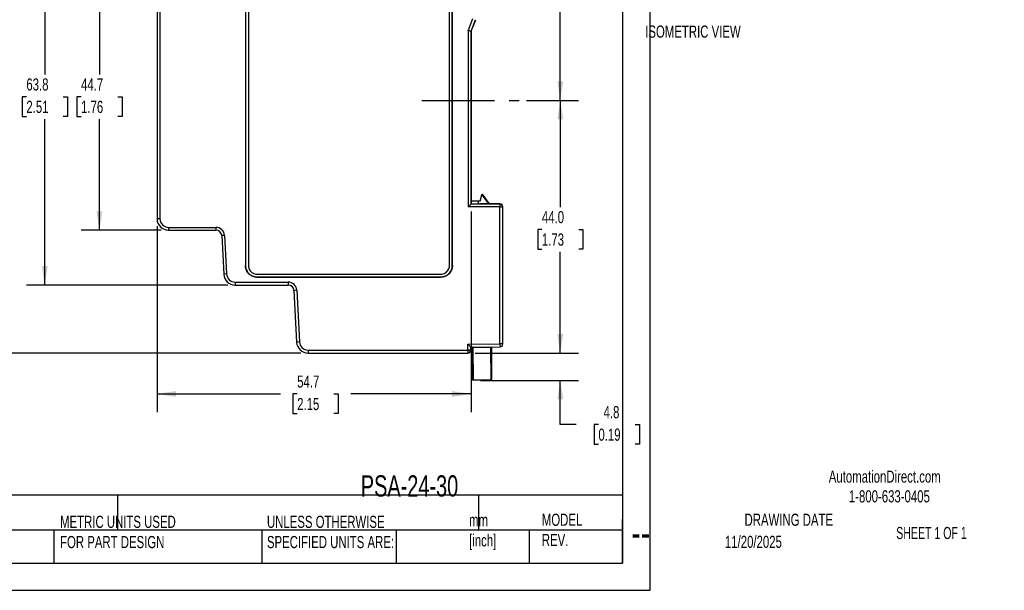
# Model space of a CAD drawing. Header units: millimetres. Extents: x 0 to 271, y 0 to 200.
# Tile 4 of 8: x 100 to 271, y 0 to 99. Entities that reach past the tile are written whole.
import ezdxf

# ---------------------------------------------------------------- set-up
doc = ezdxf.new("R2010")
doc.units = ezdxf.units.MM
doc.linetypes.add('CENTERX2', pattern=[20.32, 12.7, -2.54, 2.54, -2.54])
doc.layers.add('CENTER', color=40, linetype='CENTERX2')
doc.layers.add('DIMENSIONS', color=140, linetype='Continuous', lineweight=25)
doc.layers.add('TEXT', color=140, linetype='Continuous', lineweight=25)
doc.styles.add('SLDTEXTSTYLE0', font='TXT', dxfattribs={"width": 0.7})
doc.styles.add('SLDTEXTSTYLE1', font='TXT', dxfattribs={"width": 0.65})
doc.dimstyles.new('SLDDIMSTYLE0', dxfattribs={"dimtxt": 2.158008, "dimasz": 3.302, "dimexe": 0, "dimexo": 0.0625, "dimgap": 0.539502, "dimtad": 0, "dimtih": 1, "dimtoh": 1, "dimdec": 1, "dimrnd": 1e-09, "dimzin": 4, "dimdsep": 46, "dimtxsty": 'SLDTEXTSTYLE0', "dimsah": 1, "dimcen": 0.09, "dimadec": 0, "dimazin": 1, "dimtfac": 1, "dimtdec": 1, "dimtofl": 0, "dimtmove": 0, "dimatfit": 3, "dimfxl": 0, "dimfrac": 2, "dimtolj": 1, "dimtzin": 12, "dimarcsym": 0})
doc.dimstyles.new('SLDDIMSTYLE1', dxfattribs={"dimtxt": 2.158008, "dimasz": 3.302, "dimexe": 0, "dimexo": 0.0625, "dimgap": 0.539502, "dimtad": 0, "dimtih": 1, "dimtoh": 1, "dimdec": 1, "dimrnd": 1e-09, "dimzin": 12, "dimdsep": 46, "dimtxsty": 'SLDTEXTSTYLE0', "dimsah": 1, "dimcen": 0.09, "dimadec": 0, "dimazin": 3, "dimtfac": 1, "dimtdec": 1, "dimtofl": 0, "dimtmove": 0, "dimatfit": 3, "dimfxl": 0, "dimfrac": 2, "dimtolj": 1, "dimtzin": 12, "dimarcsym": 0})
doc.dimstyles.new('SLDDIMSTYLE3', dxfattribs={"dimtxt": 2.158008, "dimasz": 3.302, "dimexe": 0, "dimexo": 0.0625, "dimgap": 0.539502, "dimtad": 0, "dimtih": 1, "dimtoh": 1, "dimdec": 1, "dimrnd": 1e-09, "dimzin": 12, "dimdsep": 46, "dimtxsty": 'SLDTEXTSTYLE0', "dimsah": 1, "dimcen": 0.09, "dimadec": 0, "dimazin": 3, "dimtfac": 1, "dimtdec": 1, "dimtmove": 0, "dimatfit": 0, "dimfxl": 0, "dimfrac": 2, "dimtolj": 1, "dimtzin": 12, "dimarcsym": 0})

# ---------------------------------------------------------------- blocks, each defined once
blk = doc.blocks.new('_D_3')
at = {"layer": 'DIMENSIONS'}
for p, q in [((182.71, 128.86), (197.12, 128.86)), ((193.94, 128.86), (193.94, 113)), ((190.74, 109.08), (190.01, 109.08)), ((190.01, 109.08), (190.01, 105.65)), ((197.15, 109.08), (197.88, 109.08)), ((197.88, 109.08), (197.88, 105.65)), ((190.01, 105.65), (190.74, 105.65)), ((193.94, 85.38), (193.94, 105.17)), ((197.88, 105.65), (197.15, 105.65)), ((188.04, 85.38), (197.12, 85.38))]:
    blk.add_line(p, q, dxfattribs=at)
for points in [[(193.94, 128.86), (193.44, 125.56), (194.45, 125.56)], [(193.94, 85.38), (194.45, 88.68), (193.44, 88.68)]]:
    blk.add_solid(points, dxfattribs=at)
at = {"layer": 'DIMENSIONS', "char_height": 2.117, "attachment_point": 1, "style": 'SLDTEXTSTYLE0'}
for s, insert in [('43.5', (190.74, 112.29)), ('1.71', (190.74, 108.38))]:
    blk.add_mtext(s, dxfattribs=dict(at, insert=insert))
blk = doc.blocks.new('_D_4')
at = {"layer": 'DIMENSIONS'}
for p, q in [((188.04, 85.38), (197.12, 85.38)), ((193.94, 85.38), (193.94, 66.8)), ((190.74, 62.89), (190.01, 62.89)), ((190.01, 62.89), (190.01, 59.46)), ((197.15, 62.89), (197.88, 62.89)), ((197.88, 62.89), (197.88, 59.46)), ((190.01, 59.46), (190.74, 59.46)), ((193.94, 41.36), (193.94, 58.97)), ((197.88, 59.46), (197.15, 59.46)), ((179.12, 41.36), (197.12, 41.36))]:
    blk.add_line(p, q, dxfattribs=at)
for points in [[(193.94, 85.38), (193.44, 82.08), (194.45, 82.08)], [(193.94, 41.36), (194.45, 44.66), (193.44, 44.66)]]:
    blk.add_solid(points, dxfattribs=at)
at = {"layer": 'DIMENSIONS', "char_height": 2.117, "attachment_point": 1, "style": 'SLDTEXTSTYLE0'}
for s, insert in [('44.0', (190.74, 66.1)), ('1.73', (190.74, 62.19))]:
    blk.add_mtext(s, dxfattribs=dict(at, insert=insert))
blk = doc.blocks.new('_D_5')
at = {"layer": 'DIMENSIONS'}
for p, q in [((124.47, 107.46), (110.54, 107.46)), ((113.71, 107.46), (113.71, 89.92)), ((110.5, 86.01), (109.78, 86.01)), ((109.78, 86.01), (109.78, 82.58)), ((116.92, 86.01), (117.64, 86.01)), ((117.64, 86.01), (117.64, 82.58)), ((109.78, 82.58), (110.5, 82.58)), ((117.64, 82.58), (116.92, 82.58)), ((113.71, 62.76), (113.71, 82.1)), ((124.47, 62.76), (110.54, 62.76))]:
    blk.add_line(p, q, dxfattribs=at)
for points in [[(113.71, 107.46), (113.2, 104.16), (114.22, 104.16)], [(113.71, 62.76), (114.22, 66.06), (113.2, 66.06)]]:
    blk.add_solid(points, dxfattribs=at)
at = {"layer": 'DIMENSIONS', "char_height": 2.117, "attachment_point": 1, "style": 'SLDTEXTSTYLE0'}
for s, insert in [('44.7', (110.5, 89.22)), ('1.76', (110.5, 85.31))]:
    blk.add_mtext(s, dxfattribs=dict(at, insert=insert))
blk = doc.blocks.new('_D_6')
at = {"layer": 'DIMENSIONS'}
for p, q in [((136.07, 117.01), (101.01, 117.01)), ((104.19, 117.01), (104.19, 89.92)), ((100.98, 86.01), (100.26, 86.01)), ((100.26, 86.01), (100.26, 82.58)), ((107.39, 86.01), (108.12, 86.01)), ((108.12, 86.01), (108.12, 82.58)), ((100.26, 82.58), (100.98, 82.58)), ((108.12, 82.58), (107.39, 82.58)), ((104.19, 53.21), (104.19, 82.1)), ((136.07, 53.21), (101.01, 53.21))]:
    blk.add_line(p, q, dxfattribs=at)
for points in [[(104.19, 117.01), (103.68, 113.71), (104.7, 113.71)], [(104.19, 53.21), (104.7, 56.51), (103.68, 56.51)]]:
    blk.add_solid(points, dxfattribs=at)
at = {"layer": 'DIMENSIONS', "char_height": 2.117, "attachment_point": 1, "style": 'SLDTEXTSTYLE0'}
for s, insert in [('63.8', (100.98, 89.22)), ('2.51', (100.98, 85.31))]:
    blk.add_mtext(s, dxfattribs=dict(at, insert=insert))
blk = doc.blocks.new('_D_7')
at = {"layer": 'DIMENSIONS'}
for p, q in [((148.77, 128.86), (91.17, 128.86)), ((94.35, 128.86), (94.35, 89.92)), ((91.14, 86.01), (90.42, 86.01)), ((90.42, 86.01), (90.42, 82.58)), ((97.55, 86.01), (98.28, 86.01)), ((98.28, 86.01), (98.28, 82.58)), ((90.42, 82.58), (91.14, 82.58)), ((98.28, 82.58), (97.55, 82.58)), ((94.35, 41.36), (94.35, 82.1)), ((148.77, 41.36), (91.17, 41.36))]:
    blk.add_line(p, q, dxfattribs=at)
for points in [[(94.35, 128.86), (93.84, 125.56), (94.86, 125.56)], [(94.35, 41.36), (94.86, 44.66), (93.84, 44.66)]]:
    blk.add_solid(points, dxfattribs=at)
at = {"layer": 'DIMENSIONS', "char_height": 2.117, "attachment_point": 1, "style": 'SLDTEXTSTYLE0'}
for s, insert in [('87.5', (91.14, 89.22)), ('3.44', (91.14, 85.31))]:
    blk.add_mtext(s, dxfattribs=dict(at, insert=insert))
blk = doc.blocks.new('_D_8')
at = {"layer": 'DIMENSIONS'}
for p, q in [((178.41, 66.04), (178.41, 31.05)), ((123.74, 63.49), (123.74, 31.05)), ((123.74, 34.23), (145.2, 34.23)), ((148.13, 34.23), (147.4, 34.23)), ((147.4, 34.23), (147.4, 30.8)), ((154.54, 34.23), (155.26, 34.23)), ((155.26, 34.23), (155.26, 30.8)), ((178.41, 34.23), (157.46, 34.23)), ((147.4, 30.8), (148.13, 30.8)), ((155.26, 30.8), (154.54, 30.8))]:
    blk.add_line(p, q, dxfattribs=at)
for points in [[(123.74, 34.23), (127.04, 33.72), (127.04, 34.73)], [(178.41, 34.23), (175.11, 34.73), (175.11, 33.72)]]:
    blk.add_solid(points, dxfattribs=at)
at = {"layer": 'DIMENSIONS', "char_height": 2.117, "attachment_point": 1, "style": 'SLDTEXTSTYLE0'}
for s, insert in [('54.7', (148.13, 37.44)), ('2.15', (148.13, 33.52))]:
    blk.add_mtext(s, dxfattribs=dict(at, insert=insert))
blk = doc.blocks.new('_D_12')
at = {"layer": 'DIMENSIONS'}
for p, q in [((193.94, 41.36), (193.94, 47.71)), ((179.12, 41.36), (197.12, 41.36)), ((180.06, 36.59), (197.12, 36.59)), ((193.94, 28.9), (193.94, 36.59)), ((196.69, 28.9), (193.94, 28.9)), ((200.58, 28.9), (199.85, 28.9)), ((199.85, 28.9), (199.85, 25.47)), ((206.99, 28.9), (207.72, 28.9)), ((207.72, 28.9), (207.72, 25.47)), ((199.85, 25.47), (200.58, 25.47)), ((207.72, 25.47), (206.99, 25.47))]:
    blk.add_line(p, q, dxfattribs=at)
for points in [[(193.94, 41.36), (194.45, 44.66), (193.44, 44.66)], [(193.94, 36.59), (193.44, 33.29), (194.45, 33.29)]]:
    blk.add_solid(points, dxfattribs=at)
at = {"layer": 'DIMENSIONS', "char_height": 2.117, "attachment_point": 1, "style": 'SLDTEXTSTYLE0'}
for s, insert in [('4.8', (201.48, 32.11)), ('0.19', (200.58, 28.19))]:
    blk.add_mtext(s, dxfattribs=dict(at, insert=insert))

msp = doc.modelspace()

# ---------------------------------------------------------------- linework, layer by layer
at = {"color": 7, "linetype": 'Continuous'}
for p, q in [((209.55, 161.93), (209.55, 0)), ((209.55, 0), (0, 0))]:
    msp.add_line(p, q, dxfattribs=at)
for p, q in [((139.12, 113.64), (139.12, 56.59)), ((139.14, 113.62), (139.14, 56.6)), ((139.64, 113.62), (139.64, 56.6)), ((174.64, 56.6), (174.64, 113.4)), ((175.14, 56.6), (175.14, 113.6)), ((175.16, 56.59), (175.16, 113.62)), ((123.74, 105.46), (123.74, 64.76)), ((124.24, 105.46), (124.24, 64.76)), ((177.91, 97.53), (178.72, 99.63)), ((178.41, 97.44), (179.19, 99.45)), ((178.44, 97.43), (179.22, 99.45)), ((177.91, 97.53), (177.91, 66.81)), ((178.41, 97.44), (178.41, 67.31)), ((178.41, 97.44), (178.44, 97.43)), ((178.44, 67.34), (178.44, 97.43)), ((180.02, 67.85), (180.3, 68.94)), ((180.3, 68.94), (181.45, 67.34)), ((180.34, 69.07), (181.57, 67.34)), ((181.57, 67.34), (180.34, 69.07)), ((180.34, 69.07), (180.34, 69.07)), ((178.44, 67.34), (178.41, 67.31)), ((183.44, 67.31), (178.41, 67.31)), ((179.72, 67.84), (178.44, 67.83)), ((178.44, 67.34), (179.94, 67.34)), ((178.44, 67.34), (178.44, 67.34)), ((180.02, 67.85), (179.72, 67.84)), ((179.72, 67.64), (179.72, 67.84)), ((179.72, 67.34), (179.72, 67.64)), ((179.72, 67.34), (179.72, 67.64)), ((179.94, 67.34), (179.94, 67.34)), ((183.44, 67.34), (179.94, 67.34)), ((183.44, 67.34), (181.57, 67.34)), ((183.44, 67.34), (183.44, 67.31)), ((183.44, 67.31), (183.44, 66.81)), ((183.44, 66.81), (177.91, 66.81)), ((183.44, 42.93), (183.44, 66.81)), ((183.44, 66.81), (183.94, 66.81)), ((183.94, 66.84), (183.94, 66.81)), ((183.94, 42.93), (183.94, 66.81)), ((124.24, 64.76), (123.74, 64.76)), ((125.74, 63.26), (133.99, 63.26)), ((125.74, 63.26), (125.74, 62.76)), ((125.74, 62.76), (133.99, 62.76)), ((133.99, 63.26), (133.99, 62.76)), ((135.49, 61.84), (134.99, 61.81)), ((134.99, 61.81), (135.34, 55.11)), ((135.49, 61.84), (135.84, 55.13)), ((139.12, 56.59), (139.14, 56.6)), ((175.16, 56.59), (175.14, 56.6)), ((135.84, 55.13), (135.34, 55.11)), ((141.13, 55.11), (173.15, 55.11)), ((137.34, 53.71), (146.57, 53.71)), ((137.34, 53.71), (137.34, 53.21)), ((137.34, 53.21), (146.57, 53.21)), ((141.12, 54.59), (141.13, 54.61)), ((141.12, 54.59), (173.17, 54.59)), ((141.13, 54.61), (173.15, 54.61)), ((146.57, 53.71), (146.57, 53.21)), ((173.17, 54.59), (173.15, 54.61)), ((148.07, 52.29), (147.57, 52.26)), ((147.57, 52.26), (148.04, 43.26)), ((148.07, 52.29), (148.54, 43.28)), ((148.54, 43.28), (148.04, 43.26)), ((177.85, 41.86), (177.86, 42.89)), ((177.86, 42.89), (183.44, 42.93)), ((183.44, 42.93), (183.45, 42.43)), ((183.94, 42.93), (183.44, 42.93)), ((150.04, 41.86), (177.85, 41.86)), ((150.04, 41.86), (150.04, 41.36)), ((150.04, 41.36), (177.85, 41.36)), ((178.35, 41.86), (177.85, 41.86)), ((177.85, 41.86), (177.85, 41.36)), ((178.35, 42.39), (183.45, 42.43)), ((178.35, 41.86), (178.35, 42.39)), ((178.69, 36.69), (178.64, 42.29)), ((178.74, 42.29), (178.64, 42.29)), ((181.84, 42.32), (178.74, 42.29)), ((178.74, 42.29), (178.79, 36.69)), ((180.04, 42.4), (180.04, 42.4)), ((181.84, 42.42), (181.84, 42.42)), ((181.89, 36.72), (181.84, 42.32)), ((181.94, 42.32), (181.84, 42.32)), ((181.95, 41.72), (181.94, 42.42)), ((181.94, 42.42), (181.95, 41.72)), ((181.94, 42.32), (181.99, 36.72)), ((181.94, 42.32), (181.94, 42.32)), ((181.94, 42.32), (181.94, 42.32)), ((181.99, 36.72), (181.94, 42.32)), ((181.95, 41.72), (181.95, 41.72)), ((181.95, 41.52), (181.95, 41.53)), ((181.95, 41.52), (181.95, 41.52)), ((181.97, 39.22), (181.98, 37.62)), ((181.97, 39.22), (181.97, 39.22)), ((181.97, 39.22), (181.97, 39.22)), ((181.98, 37.62), (181.97, 39.22)), ((181.97, 39.22), (181.97, 39.22)), ((178.69, 36.69), (178.79, 36.69)), ((178.79, 36.69), (181.89, 36.72)), ((181.89, 36.62), (178.79, 36.59)), ((181.89, 36.72), (181.99, 36.72)), ((181.89, 36.62), (181.89, 36.62)), ((181.98, 37.62), (181.98, 37.62)), ((181.98, 37.62), (181.98, 37.62)), ((181.98, 37.62), (181.98, 37.62)), ((181.99, 36.72), (181.99, 36.72))]:
    msp.add_line(p, q)
at = {"flags": 128}
for points in [[(178.64, 42.39), (178.64, 42.38), (178.64, 42.35), (178.64, 42.33), (178.64, 42.31), (178.64, 42.3), (178.64, 42.29)], [(178.74, 42.39), (178.74, 42.39), (178.74, 42.39), (178.74, 42.38), (178.74, 42.36), (178.74, 42.35), (178.74, 42.33), (178.74, 42.31), (178.74, 42.29)], [(181.84, 42.32), (181.84, 42.34), (181.84, 42.36), (181.84, 42.38), (181.84, 42.39), (181.84, 42.4), (181.84, 42.41), (181.84, 42.42), (181.84, 42.42)], [(181.94, 42.32), (181.94, 42.33), (181.94, 42.34), (181.94, 42.35), (181.94, 42.38), (181.94, 42.41), (181.94, 42.42)], [(181.94, 42.42), (181.94, 42.41), (181.94, 42.38), (181.94, 42.35), (181.94, 42.34), (181.94, 42.33), (181.94, 42.32)], [(181.95, 41.72), (181.95, 41.68), (181.95, 41.64), (181.95, 41.61), (181.95, 41.58), (181.95, 41.55), (181.95, 41.54), (181.95, 41.53), (181.95, 41.52)], [(181.95, 41.52), (181.95, 41.53), (181.95, 41.54), (181.95, 41.55), (181.95, 41.58), (181.95, 41.61), (181.95, 41.64), (181.95, 41.68), (181.95, 41.72)], [(181.97, 39.22), (181.97, 39.4), (181.97, 39.53), (181.97, 39.62), (181.97, 39.65), (181.97, 39.62), (181.97, 39.53), (181.97, 39.4), (181.97, 39.22)], [(178.79, 36.69), (178.79, 36.67), (178.79, 36.66), (178.79, 36.64), (178.79, 36.62), (178.79, 36.61), (178.79, 36.6), (178.79, 36.6), (178.79, 36.59)], [(181.89, 36.62), (181.89, 36.62), (181.89, 36.63), (181.89, 36.64), (181.89, 36.65), (181.89, 36.66), (181.89, 36.68), (181.89, 36.7), (181.89, 36.72)], [(181.98, 37.62), (181.99, 37.44), (181.99, 37.31), (181.99, 37.22), (181.99, 37.2), (181.99, 37.22), (181.99, 37.31), (181.99, 37.44), (181.98, 37.62)]]:
    msp.add_lwpolyline(points, dxfattribs=at)
for centre, radius, start, end in [((183.44, 66.81), 0.5, 0.0002, 90.0002), ((125.74, 64.76), 2, 180, 270), ((125.74, 64.76), 1.5, 180, 270), ((133.99, 61.76), 1.5, 3, 90), ((133.99, 61.76), 1, 3, 90), ((137.34, 55.21), 2, 183, 270), ((137.34, 55.21), 1.5, 183, 270), ((146.57, 52.21), 1.5, 3, 90), ((146.57, 52.21), 1, 3, 90), ((150.04, 43.36), 2, 183, 270), ((150.04, 43.36), 1.5, 183, 270), ((183.44, 42.93), 0.5, 270.5, 0), ((177.85, 41.86), 0.5, 270, 359.8), ((178.74, 42.29), 0.1, 90.5, 180.5), ((178.74, 42.29), 0.1, 90.5, 180.5), ((181.84, 42.32), 0.1, 0.5, 90.5), ((181.84, 42.32), 0.1, 0.5, 90.5), ((178.79, 36.69), 0.1, 180.5, 270.5), ((181.89, 36.72), 0.1, 270.5, 0.5), ((181.89, 36.72), 0.1, 270.5, 0.5)]:
    msp.add_arc(centre, radius, start, end)
for points, knots in [([(178.41, 97.44), (178.41, 97.44), (178.41, 97.44), (178.39, 97.44), (178.37, 97.44), (178.34, 97.45), (178.31, 97.46), (178.26, 97.47), (178.18, 97.48), (178.06, 97.5), (177.96, 97.52), (177.91, 97.53)], [0, 0, 0, 0, 0.07863, 0.158802, 0.240558, 0.323938, 0.40898, 0.495718, 0.627775, 0.795896, 1, 1, 1, 1]), ([(180.3, 68.94), (180.31, 68.95), (180.31, 68.97), (180.32, 69), (180.33, 69.03), (180.34, 69.06), (180.34, 69.07), (180.34, 69.07)], [0, 0, 0, 0, 0.17262, 0.342816, 0.517224, 0.764635, 1, 1, 1, 1]), ([(178.41, 67.31), (178.41, 67.31), (178.41, 67.31), (178.4, 67.3), (178.39, 67.29), (178.35, 67.25), (178.28, 67.18), (178.2, 67.1), (178.11, 67.01), (178.02, 66.92), (177.95, 66.85), (177.91, 66.81)], [0, 0, 0, 0, 0.04327, 0.086863, 0.13106, 0.271343, 0.43135, 0.554106, 0.696611, 0.821891, 1, 1, 1, 1]), ([(183.94, 66.84), (183.94, 66.97), (183.89, 67.1), (183.7, 67.29), (183.57, 67.34), (183.44, 67.34)], [0, 0, 0, 0, 0.5, 0.5, 1, 1, 1, 1]), ([(141.12, 54.59), (141.07, 54.59), (140.97, 54.6), (140.83, 54.61), (140.69, 54.64), (140.56, 54.67), (140.42, 54.71), (140.23, 54.8), (139.98, 54.94), (139.7, 55.17), (139.47, 55.45), (139.3, 55.74), (139.2, 56.03), (139.13, 56.3), (139.13, 56.49), (139.12, 56.59)], [0, 0, 0, 0, 0.045958, 0.091241, 0.136076, 0.180696, 0.225335, 0.27023, 0.386023, 0.500084, 0.613963, 0.729938, 0.819339, 0.908735, 1, 1, 1, 1]), ([(139.14, 56.6), (139.14, 56.56), (139.14, 56.46), (139.16, 56.32), (139.18, 56.18), (139.22, 56.04), (139.26, 55.91), (139.34, 55.71), (139.49, 55.46), (139.72, 55.19), (139.99, 54.96), (140.28, 54.79), (140.57, 54.68), (140.85, 54.62), (141.04, 54.61), (141.13, 54.61)], [0, 0, 0, 0, 0.045958, 0.091241, 0.136076, 0.180696, 0.225335, 0.27023, 0.386023, 0.500084, 0.613963, 0.729938, 0.819339, 0.908735, 1, 1, 1, 1]), ([(173.15, 54.61), (173.2, 54.61), (173.29, 54.61), (173.43, 54.63), (173.57, 54.65), (173.71, 54.69), (173.84, 54.73), (174.04, 54.81), (174.29, 54.95), (174.57, 55.19), (174.8, 55.46), (174.96, 55.75), (175.07, 56.04), (175.13, 56.32), (175.14, 56.51), (175.14, 56.6)], [0, 0, 0, 0, 0.045958, 0.091241, 0.136076, 0.180696, 0.225335, 0.27023, 0.386023, 0.500084, 0.613963, 0.729938, 0.819339, 0.908735, 1, 1, 1, 1]), ([(175.16, 56.59), (175.16, 56.54), (175.16, 56.44), (175.14, 56.3), (175.12, 56.16), (175.08, 56.03), (175.04, 55.89), (174.96, 55.7), (174.81, 55.45), (174.58, 55.17), (174.31, 54.94), (174.02, 54.77), (173.73, 54.67), (173.45, 54.6), (173.26, 54.6), (173.17, 54.59)], [0, 0, 0, 0, 0.045958, 0.091241, 0.136076, 0.180696, 0.225335, 0.27023, 0.386023, 0.500084, 0.613963, 0.729938, 0.819339, 0.908735, 1, 1, 1, 1]), ([(178.35, 42.39), (178.35, 42.39), (178.35, 42.39), (178.35, 42.4), (178.33, 42.41), (178.29, 42.45), (178.23, 42.52), (178.14, 42.6), (178.06, 42.68), (177.96, 42.78), (177.9, 42.85), (177.86, 42.89)], [0, 0, 0, 0, 0.043306, 0.086907, 0.131078, 0.271543, 0.43143, 0.554219, 0.696673, 0.821937, 1, 1, 1, 1])]:
    msp.add_open_spline(points, degree=3, knots=knots)
for points in [[(139.64, 56.6), (139.64, 56.34), (139.78, 55.82), (140.35, 55.25), (140.87, 55.11), (141.13, 55.11)], [(173.15, 55.11), (173.41, 55.11), (173.93, 55.25), (174.5, 55.82), (174.64, 56.34), (174.64, 56.6)]]:
    msp.add_open_spline(points, degree=3)
at = {"layer": 'CENTER'}
msp.add_line((169.81, 85.38), (186.77, 85.38), dxfattribs=at)
at = {"layer": 'TEXT'}
for p, q in [((204.79, 157.16), (204.79, 4.76)), ((204.79, 16.59), (4.76, 16.59)), ((116.82, 16.59), (116.82, 10.48)), ((179.68, 16.59), (179.68, 10.48)), ((204.79, 4.76), (204.79, 12.38)), ((204.79, 10.48), (4.76, 10.48)), ((105.75, 10.48), (105.75, 4.76)), ((141.98, 10.48), (141.98, 4.76)), ((165.35, 10.48), (165.35, 4.76)), ((188.51, 10.48), (188.51, 4.76)), ((4.76, 4.76), (204.79, 4.76))]:
    msp.add_line(p, q, dxfattribs=at)

# ---------------------------------------------------------------- texts
at = {"color": 179, "linetype": 'Continuous', "lineweight": 18, "char_height": 2.1167, "attachment_point": 1, "style": 'SLDTEXTSTYLE0'}
for s, insert in [('AutomationDirect.com', (240.69, 20.88)), ('1-800-633-0405', (244.19, 17.44))]:
    msp.add_mtext(s, dxfattribs=dict(at, insert=insert))
at = {"layer": 'DIMENSIONS', "insert": (208.73, 98.43), "char_height": 2.1167, "attachment_point": 1, "style": 'SLDTEXTSTYLE0'}
msp.add_mtext('ISOMETRIC VIEW', dxfattribs=at)
at = {"layer": 'TEXT'}
for s, insert, char_height, attachment_point, style in [('PSA-24-30', (159.21, 20.05), 3.704, 1, 'SLDTEXTSTYLE0'), ('METRIC UNITS USED ^JFOR PART DESIGN', (106.85, 13), 2.1167, 1, 'SLDTEXTSTYLE0'), ('UNLESS OTHERWISE ^JSPECIFIED UNITS ARE:', (142.87, 13), 2.1167, 1, 'SLDTEXTSTYLE0'), ('mm^J[inch]', (178.06, 13.3), 2.117, 1, 'SLDTEXTSTYLE0'), ('MODEL ^JREV.', (190.73, 13.36), 2.1167, 1, 'SLDTEXTSTYLE0'), ('DRAWING DATE', (233.73, 13.36), 2.1167, 2, 'SLDTEXTSTYLE0'), ('SHEET 1 OF 1', (252.44, 11.05), 2.1167, 1, 'SLDTEXTSTYLE1'), ('--', (206.3, 12.72), 5.292, 1, 'SLDTEXTSTYLE0'), ('11/20/2025', (222.61, 9.51), 2.117, 1, 'SLDTEXTSTYLE0')]:
    msp.add_mtext(s, dxfattribs=dict(at, insert=insert, char_height=char_height, attachment_point=attachment_point, style=style))

# ---------------------------------------------------------------- dimensions: what is measured, and where the dimension line sits
at = {"layer": 'DIMENSIONS'}
for base, p1, p2, angle, dimstyle, picture, middle in [((94.35, 41.36), (150.04, 128.86), (150.04, 41.36), 90, 'SLDDIMSTYLE1', '_D_7', (94.35, 86.01)), ((193.94, 128.86), (186.77, 85.38), (181.44, 128.86), 90, 'SLDDIMSTYLE1', '_D_3', (193.94, 109.08)), ((104.19, 53.21), (137.34, 117.01), (137.34, 53.21), 90, 'SLDDIMSTYLE1', '_D_6', (104.19, 86.01)), ((113.71, 62.76), (125.74, 107.46), (125.74, 62.76), 90, 'SLDDIMSTYLE1', '_D_5', (113.71, 86.01)), ((193.94, 85.38), (177.85, 41.36), (186.77, 85.38), 90, 'SLDDIMSTYLE0', '_D_4', (193.94, 62.89)), ((178.41, 34.23), (123.74, 64.76), (178.41, 67.31), 0, 'SLDDIMSTYLE1', '_D_8', (151.33, 34.23)), ((193.94, 36.59), (177.85, 41.36), (178.79, 36.59), 90, 'SLDDIMSTYLE3', '_D_12', (193.94, 28.9))]:
    dim = msp.add_linear_dim(base=base, p1=p1, p2=p2, angle=angle, dimstyle=dimstyle, dxfattribs=at)
    dim.commit()
    dim.dimension.update_dxf_attribs({"geometry": picture, "text_midpoint": middle, "dimtype": 160})

doc.saveas('drawing.dxf')
